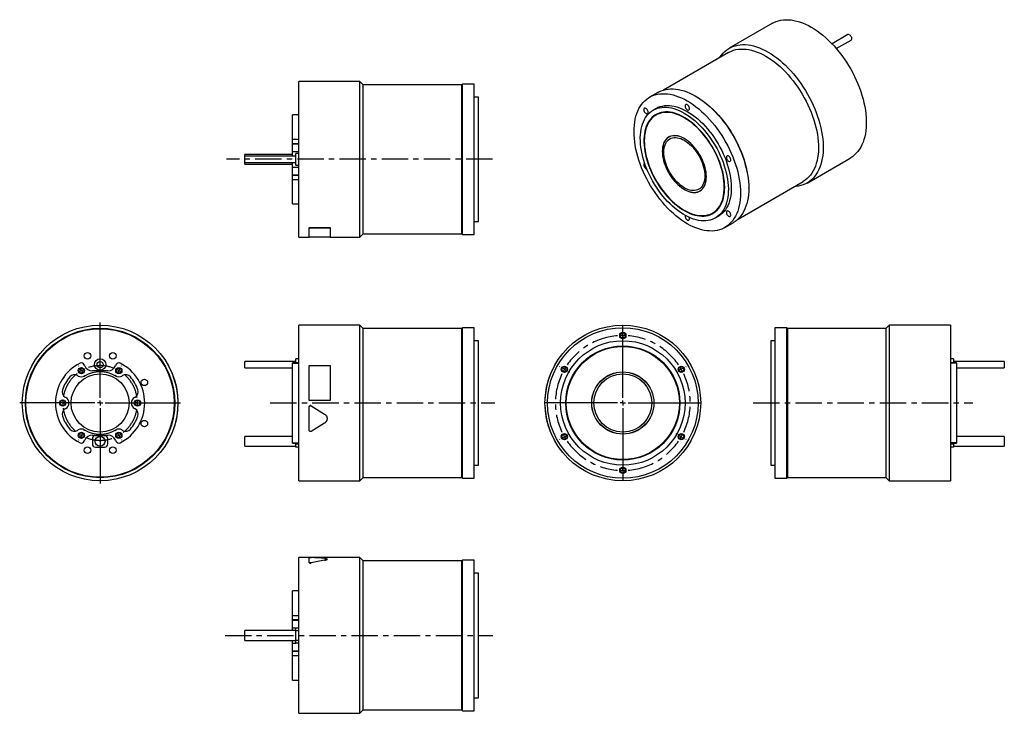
# Model space of a CAD drawing. Extents: x 95 to 1044, y 105 to 773.
import ezdxf

# ---------------------------------------------------------------- set-up
doc = ezdxf.new("R2010")
doc.units = 0
doc.header["$LTSCALE"] = 2
doc.header["$MEASUREMENT"] = 0
doc.linetypes.add('CENTERX2', pattern=[20.32, 12.7, -2.54, 2.54, -2.54])
doc.layers.get('0').update_dxf_attribs({"linetype": 'CONTINUOUS'})

# ---------------------------------------------------------------- blocks, each defined once
blk = doc.blocks.new('SW_CENTERMARKSYMBOL_0')
at = {"color": 6, "linetype": 'Continuous'}
for p, q in [((-2.5, 4.33), (-2.75, 4.76)), ((0, 0), (-1.25, 2.17)), ((0, 0), (1.25, -2.17)), ((36, 0), (34.75, -2.17)), ((36, 0), (37.25, 2.17)), ((38.5, 4.33), (38.75, 4.76)), ((2.5, -4.33), (2.75, -4.76)), ((33.5, -4.33), (33.25, -4.76)), ((-23, -31.18), (-23.5, -31.18)), ((-18, -31.18), (-20.5, -31.18)), ((-18, -31.18), (-15.5, -31.18)), ((-13, -31.18), (-12.5, -31.18)), ((49, -31.18), (48.5, -31.18)), ((54, -31.18), (51.5, -31.18)), ((54, -31.18), (56.5, -31.18)), ((59, -31.18), (59.5, -31.18)), ((0, -62.35), (-1.25, -64.52)), ((0, -62.35), (1.25, -60.19)), ((2.5, -58.02), (2.75, -57.59)), ((33.5, -58.02), (33.25, -57.59)), ((36, -62.35), (34.75, -60.19)), ((36, -62.35), (37.25, -64.52)), ((-2.5, -66.68), (-2.75, -67.12)), ((38.5, -66.68), (38.75, -67.12))]:
    blk.add_line(p, q, dxfattribs=at)
for start, end in [(120, 123.97887), (116.02113, 120), (60, 63.97887), (56.02113, 60), (176.02113, 180), (180, 183.97887), (0, 3.97887), (356.02113, 0), (236.02113, 240), (240, 243.97887), (296.02113, 300), (300, 303.97887)]:
    blk.add_arc((18, -31.18), 36, start, end, dxfattribs=at)
at = {"color": 6, "linetype": 'CENTERX2'}
for start, end in [(67.95775, 112.04225), (127.95775, 172.04225), (7.95775, 52.04225), (187.95775, 232.04225), (307.95775, 352.04225), (247.95775, 292.04225)]:
    blk.add_arc((18, -31.18), 36, start, end, dxfattribs=at)
blk = doc.blocks.new('SW_CENTERMARKSYMBOL_1')
at = {"color": 0, "linetype": 'Continuous'}
for p, q in [((0, 5), (0, 47.9)), ((-5, 0), (-47.9, 0)), ((0, 0), (-2.5, 0)), ((0, 0), (0, 2.5)), ((0, 0), (0, -2.5)), ((0, 0), (2.5, 0)), ((5, 0), (47.9, 0)), ((0, -5), (0, -47.9))]:
    blk.add_line(p, q, dxfattribs=at)
blk = doc.blocks.new('SW_CENTERMARKSYMBOL_2')
at = {"color": 0, "linetype": 'Continuous'}
for p, q in [((0, 5), (0, 77.5)), ((-5, 0), (-77.5, 0)), ((0, 0), (-2.5, 0)), ((0, 0), (0, 2.5)), ((0, 0), (0, -2.5)), ((0, 0), (2.5, 0)), ((5, 0), (77.5, 0)), ((0, -5), (0, -77.5))]:
    blk.add_line(p, q, dxfattribs=at)
blk = doc.blocks.new('SW_CENTERMARKSYMBOL_3')
at = {"color": 0, "linetype": 'Continuous'}
blk.add_line((0, 5), (0, 5.5), dxfattribs=at)
at = {"color": 6, "linetype": 'Continuous'}
for p, q in [((0, 0), (0, 2.5)), ((0, 0), (0, -2.5)), ((0, -5), (0, -5.5)), ((-60.62, -30), (-61.05, -29.75)), ((-56.29, -32.5), (-58.46, -31.25)), ((-56.29, -32.5), (-54.13, -33.75)), ((-51.96, -35), (-51.53, -35.25)), ((51.96, -35), (51.53, -35.25)), ((56.29, -32.5), (54.13, -33.75)), ((56.29, -32.5), (58.46, -31.25)), ((60.62, -30), (61.05, -29.75)), ((-51.96, -95), (-51.53, -94.75)), ((51.96, -95), (51.53, -94.75)), ((-60.62, -100), (-61.05, -100.25)), ((-56.29, -97.5), (-58.46, -98.75)), ((-56.29, -97.5), (-54.13, -96.25)), ((56.29, -97.5), (54.13, -96.25)), ((56.29, -97.5), (58.46, -98.75)), ((60.62, -100), (61.05, -100.25)), ((0, -125), (0, -124.5)), ((0, -130), (0, -127.5)), ((0, -130), (0, -132.5)), ((0, -135), (0, -135.5))]:
    blk.add_line(p, q, dxfattribs=at)
for start, end in [(90, 92.20368), (87.79632, 90), (150, 152.20368), (147.79632, 150), (30, 32.20368), (27.79632, 30), (207.79632, 210), (210, 212.20368), (327.79632, 330), (330, 332.20368), (267.79632, 270), (270, 272.20368)]:
    blk.add_arc((0, -65), 65, start, end, dxfattribs=at)
at = {"color": 6, "linetype": 'CENTERX2'}
for start, end in [(94.40737, 145.59263), (34.40737, 85.59263), (154.40737, 205.59263), (334.40737, 25.59263), (214.40737, 265.59263), (274.40737, 325.59263)]:
    blk.add_arc((0, -65), 65, start, end, dxfattribs=at)
blk = doc.blocks.new('SW_CENTERMARKSYMBOL_4')
at = {"color": 0, "linetype": 'Continuous'}
for p, q in [((0, 5), (0, 75)), ((-5, 0), (-75, 0)), ((0, 0), (-2.5, 0)), ((0, 0), (0, 2.5)), ((0, 0), (0, -2.5)), ((0, 0), (2.5, 0)), ((5, 0), (75, 0)), ((0, -5), (0, -75))]:
    blk.add_line(p, q, dxfattribs=at)

msp = doc.modelspace()

# ---------------------------------------------------------------- linework, layer by layer
at = {"color": 7, "linetype": 'Continuous'}
for p, q in [((820.49, 769.84), (778.92, 745.84)), ((893.26, 758.93), (877.96, 750.09)), ((882.08, 745.54), (896.26, 753.73)), ((778.25, 741.76), (715.61, 705.6)), ((423.07, 713.82), (364.27, 713.82)), ((364.27, 638.82), (364.27, 713.82)), ((426.27, 710.62), (423.07, 713.82)), ((423.07, 638.82), (423.07, 713.82)), ((521.27, 710.62), (426.27, 710.62)), ((426.27, 638.82), (426.27, 710.62)), ((521.97, 711.32), (521.27, 710.62)), ((521.27, 638.82), (521.27, 710.62)), ((533.27, 711.32), (521.97, 711.32)), ((521.97, 638.82), (521.97, 711.32)), ((533.27, 638.82), (533.27, 711.32)), ((710.23, 703.31), (702.24, 698.69)), ((537.27, 698.82), (533.27, 698.82)), ((537.27, 638.82), (537.27, 698.82)), ((746.98, 699.43), (746.49, 699.71)), ((708.49, 687.87), (705.66, 686.23)), ((364.27, 681.82), (358.27, 681.82)), ((358.27, 658.21), (358.27, 681.82)), ((709.12, 681.88), (708.41, 681.47)), ((358.27, 658.21), (364.27, 658.21)), ((358.27, 654.08), (358.27, 658.21)), ((721.02, 660.45), (720.02, 659.73)), ((721.42, 660.57), (720.71, 660.17)), ((722.14, 660.95), (721.42, 660.57)), ((358.27, 654.08), (364.27, 654.08)), ((358.27, 653.71), (358.27, 654.08)), ((358.27, 653.71), (364.27, 653.71)), ((358.27, 646.31), (358.27, 653.71)), ((358.27, 646.31), (364.27, 646.31)), ((358.27, 641.82), (358.27, 646.31)), ((358.27, 643.57), (312.27, 643.57)), ((312.27, 641.82), (312.27, 643.57)), ((361.27, 641.82), (312.27, 641.82)), ((312.27, 638.82), (312.27, 641.82)), ((312.27, 635.82), (312.27, 638.82)), ((312.27, 635.82), (361.27, 635.82)), ((312.27, 634.07), (312.27, 635.82)), ((358.27, 631.32), (358.27, 635.82)), ((364.27, 644.32), (361.27, 644.32)), ((361.27, 638.82), (361.27, 644.32)), ((361.27, 633.32), (361.27, 638.82)), ((364.27, 563.82), (364.27, 638.82)), ((423.07, 563.82), (423.07, 638.82)), ((426.27, 567.02), (426.27, 638.82)), ((521.27, 567.02), (521.27, 638.82)), ((521.97, 566.32), (521.97, 638.82)), ((533.27, 566.32), (533.27, 638.82)), ((537.27, 578.82), (537.27, 638.82)), ((853.91, 615.93), (895.49, 639.94)), ((312.27, 634.07), (358.27, 634.07)), ((358.27, 631.32), (364.27, 631.32)), ((358.27, 623.93), (358.27, 631.32)), ((361.27, 633.32), (364.27, 633.32)), ((358.27, 623.93), (364.27, 623.93)), ((358.27, 623.55), (358.27, 623.93)), ((358.27, 623.55), (364.27, 623.55)), ((358.27, 619.43), (358.27, 623.55)), ((358.27, 619.43), (364.27, 619.43)), ((358.27, 595.82), (358.27, 619.43)), ((787.4, 581.24), (850.05, 617.4)), ((750.61, 608.38), (751.32, 608.78)), ((797.74, 610.92), (797.74, 611.49)), ((358.27, 595.82), (364.27, 595.82)), ((533.27, 578.82), (537.27, 578.82)), ((762.91, 587.07), (763.62, 587.48)), ((765.66, 582.31), (768.49, 583.94)), ((374.27, 573.02), (394.27, 573.02)), ((374.27, 573.02), (374.27, 572.94)), ((374.27, 572.94), (394.27, 572.94)), ((374.27, 563.76), (374.27, 572.94)), ((394.27, 573.02), (394.27, 572.94)), ((394.27, 572.94), (394.27, 563.76)), ((774.74, 573.12), (782.73, 577.73)), ((364.27, 563.82), (374.27, 563.82)), ((394.27, 563.76), (374.27, 563.76)), ((394.27, 563.82), (423.07, 563.82)), ((423.07, 563.82), (426.27, 567.02)), ((426.27, 567.02), (521.27, 567.02)), ((521.27, 567.02), (521.97, 566.32)), ((521.97, 566.32), (533.27, 566.32)), ((423.07, 479.02), (364.27, 479.02)), ((364.27, 329.02), (364.27, 479.02)), ((426.27, 475.82), (423.07, 479.02)), ((423.07, 329.02), (423.07, 479.02)), ((521.27, 475.82), (426.27, 475.82)), ((426.27, 332.22), (426.27, 475.82)), ((521.97, 476.52), (521.27, 475.82)), ((521.27, 332.22), (521.27, 475.82)), ((533.27, 476.52), (521.97, 476.52)), ((521.97, 331.52), (521.97, 476.52)), ((533.27, 331.52), (533.27, 476.52)), ((834.27, 476.52), (822.97, 476.52)), ((822.97, 476.52), (822.97, 331.52)), ((834.97, 475.82), (834.27, 476.52)), ((834.27, 476.52), (834.27, 331.52)), ((929.97, 475.82), (834.97, 475.82)), ((834.97, 475.82), (834.97, 332.22)), ((933.17, 479.02), (929.97, 475.82)), ((929.97, 475.82), (929.97, 332.22)), ((991.97, 479.02), (933.17, 479.02)), ((933.17, 479.02), (933.17, 329.02)), ((991.97, 479.02), (991.97, 329.02)), ((537.27, 464.02), (533.27, 464.02)), ((537.27, 344.02), (537.27, 464.02)), ((822.97, 464.02), (818.97, 464.02)), ((818.97, 464.02), (818.97, 344.02)), ((364.27, 446.52), (361.27, 446.52)), ((361.27, 442.72), (361.27, 446.52)), ((994.97, 446.52), (991.97, 446.52)), ((994.97, 446.52), (994.97, 442.72)), ((157.9, 439.96), (157.52, 440.87)), ((188.05, 440.87), (187.67, 439.96)), ((238.58, 440.02), (238.67, 440.07)), ((361.27, 444.02), (312.27, 444.02)), ((312.27, 438.02), (312.27, 444.02)), ((312.27, 438.02), (358.27, 438.02)), ((364.27, 442.72), (358.27, 442.72)), ((358.27, 442.4), (358.27, 442.72)), ((358.27, 442.4), (364.27, 442.4)), ((358.27, 365.64), (358.27, 442.4)), ((374.27, 406.53), (374.27, 440.07)), ((374.27, 440.07), (394.27, 440.07)), ((394.27, 440.07), (394.27, 406.53)), ((610.62, 440.02), (610.53, 440.07)), ((997.97, 442.72), (991.97, 442.72)), ((997.97, 442.4), (991.97, 442.4)), ((1043.97, 444.02), (994.97, 444.02)), ((997.97, 442.72), (997.97, 442.4)), ((997.97, 442.4), (997.97, 365.64)), ((997.97, 438.02), (1043.97, 438.02)), ((1043.97, 444.02), (1043.97, 438.02)), ((151.78, 430), (151.12, 430.38)), ((180.28, 435.02), (165.29, 435.02)), ((194.45, 430.38), (193.78, 430)), ((139.12, 409.6), (139.78, 409.22)), ((205.78, 409.22), (206.45, 409.6)), ((139.78, 398.83), (139.12, 398.44)), ((206.45, 398.44), (205.78, 398.83)), ((247.69, 400.32), (247.79, 400.32)), ((247.74, 406.52), (247.84, 406.53)), ((394.27, 406.53), (374.27, 406.53)), ((374.27, 406.52), (374.27, 406.53)), ((394.27, 406.52), (374.27, 406.52)), ((374.27, 377.69), (374.27, 400.32)), ((374.27, 400.32), (374.27, 400.32)), ((376.09, 401.34), (389.04, 393.35)), ((376.09, 401.34), (376.09, 401.34)), ((376.09, 401.34), (389.04, 393.36)), ((394.27, 406.52), (394.27, 406.53)), ((601.45, 406.52), (601.35, 406.53)), ((601.46, 401.34), (601.36, 401.34)), ((389.04, 393.36), (389.04, 393.35)), ((389.04, 384.65), (376.09, 376.66)), ((603.95, 384.68), (603.85, 384.65)), ((151.12, 377.66), (151.78, 378.04)), ((165.29, 373.02), (180.28, 373.02)), ((177.28, 372.52), (168.28, 372.52)), ((193.78, 378.04), (194.45, 377.66)), ((243.02, 377.72), (243.12, 377.69)), ((358.27, 371.77), (312.27, 371.77)), ((312.27, 362.27), (312.27, 371.77)), ((606.56, 376.7), (606.47, 376.66)), ((1043.97, 371.77), (997.97, 371.77)), ((1043.97, 371.77), (1043.97, 362.27)), ((157.52, 367.17), (157.9, 368.08)), ((165.28, 369.52), (165.28, 364.52)), ((168.28, 361.52), (177.28, 361.52)), ((180.28, 364.52), (180.28, 369.52)), ((187.67, 368.08), (188.05, 367.17)), ((312.27, 362.27), (361.27, 362.27)), ((358.27, 365.64), (364.27, 365.64)), ((358.27, 365.32), (358.27, 365.64)), ((358.27, 365.32), (364.27, 365.32)), ((361.27, 364.52), (361.27, 365.32)), ((361.27, 364.52), (364.27, 364.52)), ((361.27, 361.52), (361.27, 364.52)), ((364.27, 361.52), (361.27, 361.52)), ((997.97, 365.64), (991.97, 365.64)), ((991.97, 365.32), (997.97, 365.32)), ((991.97, 364.52), (994.97, 364.52)), ((994.97, 361.52), (991.97, 361.52)), ((994.97, 365.32), (994.97, 364.52)), ((994.97, 364.52), (994.97, 361.52)), ((994.97, 362.27), (1043.97, 362.27)), ((997.97, 365.64), (997.97, 365.32)), ((533.27, 344.02), (537.27, 344.02)), ((818.97, 344.02), (822.97, 344.02)), ((423.07, 329.02), (426.27, 332.22)), ((426.27, 332.22), (521.27, 332.22)), ((521.27, 332.22), (521.97, 331.52)), ((834.27, 331.52), (834.97, 332.22)), ((834.97, 332.22), (929.97, 332.22)), ((929.97, 332.22), (933.17, 329.02)), ((364.27, 329.02), (423.07, 329.02)), ((521.97, 331.52), (533.27, 331.52)), ((822.97, 331.52), (834.27, 331.52)), ((933.17, 329.02), (991.97, 329.02)), ((374.27, 255.01), (364.27, 255.01)), ((364.27, 105.01), (364.27, 255.01)), ((394.27, 255.07), (374.27, 255.07)), ((374.27, 250.35), (374.27, 255.02)), ((374.27, 250.25), (374.27, 250.35)), ((376.09, 249.86), (376.09, 249.95)), ((423.07, 255.01), (378.03, 255.01)), ((389.04, 252.48), (389.04, 252.57)), ((394.27, 255.01), (394.27, 255.07)), ((426.27, 251.81), (423.07, 255.01)), ((423.07, 105.01), (423.07, 255.01)), ((521.27, 251.81), (426.27, 251.81)), ((426.27, 108.21), (426.27, 251.81)), ((521.97, 252.51), (521.27, 251.81)), ((521.27, 108.21), (521.27, 251.81)), ((533.27, 252.51), (521.97, 252.51)), ((521.97, 107.51), (521.97, 252.51)), ((533.27, 107.51), (533.27, 252.51)), ((537.27, 240.01), (533.27, 240.01)), ((537.27, 120.01), (537.27, 240.01)), ((364.27, 223.01), (358.27, 223.01)), ((358.27, 199.4), (358.27, 223.01)), ((358.27, 199.4), (364.27, 199.4)), ((358.27, 195.28), (358.27, 199.4)), ((358.27, 195.28), (364.27, 195.28)), ((358.27, 194.9), (358.27, 195.28)), ((358.27, 194.9), (364.27, 194.9)), ((358.27, 187.51), (358.27, 194.9)), ((361.27, 184.76), (312.27, 184.76)), ((312.27, 175.26), (312.27, 184.76)), ((358.27, 184.76), (358.27, 187.51)), ((361.27, 187.51), (364.27, 187.51)), ((361.27, 184.51), (361.27, 187.51)), ((364.27, 184.51), (361.27, 184.51)), ((361.27, 175.51), (361.27, 184.51)), ((312.27, 175.26), (361.27, 175.26)), ((358.27, 172.52), (358.27, 175.26)), ((358.27, 165.13), (358.27, 172.52)), ((361.27, 175.51), (364.27, 175.51)), ((361.27, 172.51), (361.27, 175.51)), ((364.27, 172.51), (361.27, 172.51)), ((358.27, 165.13), (364.27, 165.13)), ((358.27, 164.75), (358.27, 165.13)), ((358.27, 164.75), (364.27, 164.75)), ((358.27, 160.63), (358.27, 164.75)), ((358.27, 160.63), (364.27, 160.63)), ((358.27, 137.01), (358.27, 160.63)), ((358.27, 137.01), (364.27, 137.01)), ((533.27, 120.01), (537.27, 120.01)), ((364.27, 105.01), (423.07, 105.01)), ((423.07, 105.01), (426.27, 108.21)), ((426.27, 108.21), (521.27, 108.21)), ((521.27, 108.21), (521.97, 107.51)), ((521.97, 107.51), (533.27, 107.51))]:
    msp.add_line(p, q, dxfattribs=at)
at = {"color": 6, "linetype": 'CENTERX2'}
for p, q in [((550.76, 638.82), (294.48, 638.82)), ((336.6, 404.02), (553.1, 404.02)), ((802.09, 404.02), (1013.72, 404.02)), ((293.11, 180.01), (551.29, 180.01))]:
    msp.add_line(p, q, dxfattribs=at)
at = {"color": 8, "linetype": 'Continuous'}
for p, q in [((358.27, 187.51), (361.27, 187.51)), ((358.27, 172.52), (361.27, 172.52))]:
    msp.add_line(p, q, dxfattribs=at)
at = {"color": 7, "linetype": 'Continuous'}
for points in [[(820.49, 769.84), (822.02, 770.66), (824.14, 771.58), (826.36, 772.31), (828.67, 772.85), (831.07, 773.19), (833.54, 773.35), (836.08, 773.31), (838.68, 773.07), (841.33, 772.65), (844.04, 772.03), (846.78, 771.22), (849.55, 770.22), (852.35, 769.04), (855.17, 767.67), (857.99, 766.13)], [(857.99, 766.13), (860.81, 764.41), (863.63, 762.53), (866.43, 760.48), (869.2, 758.28), (871.94, 755.92), (874.65, 753.42), (877.3, 750.78), (879.9, 748.01), (882.44, 745.12), (884.91, 742.11), (887.31, 739), (889.62, 735.79), (891.84, 732.5), (893.96, 729.12), (895.99, 725.68), (897.9, 722.18), (899.7, 718.63), (901.39, 715.04), (902.95, 711.42), (904.38, 707.78), (905.68, 704.14), (906.85, 700.5), (907.88, 696.87), (908.77, 693.26), (909.51, 689.68), (910.1, 686.15), (910.55, 682.67), (910.85, 679.26), (911, 675.92), (911, 672.66), (910.85, 669.49), (910.55, 666.42), (910.1, 663.46), (909.51, 660.62), (908.77, 657.9), (907.88, 655.32), (906.85, 652.87), (905.68, 650.58), (904.38, 648.44), (902.95, 646.45), (901.39, 644.64), (899.7, 642.99), (897.9, 641.52), (895.99, 640.23), (895.49, 639.94)], [(894.76, 758.78), (895.33, 758.36), (895.86, 757.79), (896.31, 757.11), (896.64, 756.37), (896.84, 755.63), (896.88, 754.94), (896.76, 754.35), (896.49, 753.92), (896.26, 753.73)], [(769.68, 736.81), (770.02, 737.34), (771.45, 739.32), (773.02, 741.14), (774.7, 742.79), (776.5, 744.26), (778.42, 745.55), (780.44, 746.65), (782.56, 747.57), (784.79, 748.3), (787.1, 748.84), (789.49, 749.19), (791.96, 749.35), (794.5, 749.31), (797.1, 749.07), (799.76, 748.65), (802.46, 748.03), (805.2, 747.22), (807.98, 746.22), (810.78, 745.04), (813.59, 743.67), (816.41, 742.13)], [(778.25, 741.76), (778.99, 742.17), (781.05, 743.14), (783.2, 743.92), (785.44, 744.51), (787.77, 744.9), (790.18, 745.1), (792.66, 745.1), (795.2, 744.91), (797.8, 744.52), (800.45, 743.94), (803.14, 743.17), (805.86, 742.21), (808.61, 741.06), (811.38, 739.72), (814.15, 738.21)], [(816.41, 742.13), (819.23, 740.41), (822.05, 738.53), (824.85, 736.48), (827.62, 734.27), (830.37, 731.92), (833.07, 729.41), (835.72, 726.77), (838.33, 724.01), (840.87, 721.11), (843.34, 718.11), (845.73, 715), (848.04, 711.79), (850.26, 708.49), (852.39, 705.12), (854.41, 701.68), (856.32, 698.18), (858.13, 694.62), (859.81, 691.04), (861.37, 687.42), (862.8, 683.78), (864.11, 680.14), (865.27, 676.49), (866.3, 672.86), (867.19, 669.26), (867.93, 665.68), (868.53, 662.15), (868.98, 658.67), (869.28, 655.26), (869.43, 651.91), (869.43, 648.65), (869.28, 645.48), (868.98, 642.42), (868.53, 639.46), (867.93, 636.61), (867.19, 633.9), (866.3, 631.31), (865.27, 628.87), (864.11, 626.57), (862.8, 624.43), (861.37, 622.45), (859.81, 620.64), (858.13, 618.99), (856.32, 617.52), (854.41, 616.23), (852.39, 615.12), (850.26, 614.2), (848.04, 613.47), (845.73, 612.93), (843.34, 612.58), (841.47, 612.45)], [(814.15, 738.21), (816.92, 736.52), (819.69, 734.66), (822.43, 732.64), (825.16, 730.46), (827.85, 728.13), (830.5, 725.65), (833.1, 723.04), (835.64, 720.29), (838.12, 717.42), (840.53, 714.45), (842.86, 711.36), (845.1, 708.18), (847.25, 704.92), (849.31, 701.58), (851.25, 698.18), (853.09, 694.72), (854.81, 691.21), (856.41, 687.67), (857.88, 684.11), (859.23, 680.53), (860.44, 676.95), (861.51, 673.38), (862.43, 669.82), (863.22, 666.3), (863.86, 662.81), (864.35, 659.38), (864.69, 656), (864.88, 652.7), (864.92, 649.47), (864.8, 646.34), (864.54, 643.3), (864.12, 640.38), (863.56, 637.57), (862.85, 634.88), (861.99, 632.33), (860.99, 629.92), (859.85, 627.66), (858.57, 625.55), (857.16, 623.61), (855.63, 621.83), (853.97, 620.22), (852.19, 618.79), (850.29, 617.54), (850.05, 617.4)], [(738.49, 695.1), (741.26, 693.41), (744.03, 691.56), (746.78, 689.54), (749.51, 687.36), (752.2, 685.03), (754.86, 682.55), (757.46, 679.94), (760.01, 677.21), (762.5, 674.34), (764.92, 671.37), (767.26, 668.29), (769.51, 665.12), (771.68, 661.86), (773.74, 658.53), (775.71, 655.13), (777.56, 651.67), (779.3, 648.17), (780.92, 644.63), (782.42, 641.07), (783.78, 637.49), (785.02, 633.9), (786.11, 630.32), (787.07, 626.76), (787.89, 623.23), (788.56, 619.73), (789.08, 616.28), (789.45, 612.88), (789.68, 609.56), (789.75, 606.31), (789.68, 603.15), (789.45, 600.08), (789.08, 597.12), (788.56, 594.27), (787.89, 591.55), (787.07, 588.96), (786.11, 586.5), (785.02, 584.19), (783.78, 582.03), (782.42, 580.02), (780.92, 578.19), (779.3, 576.52), (777.56, 575.02), (775.71, 573.71), (773.74, 572.57), (771.68, 571.63), (769.51, 570.87), (767.26, 570.3), (764.92, 569.92), (762.5, 569.74), (760.01, 569.75), (757.46, 569.95), (754.86, 570.35), (752.2, 570.94), (749.51, 571.73), (746.78, 572.7), (744.03, 573.85), (741.26, 575.19), (738.49, 576.7), (735.71, 578.39), (732.95, 580.25), (730.2, 582.27), (727.47, 584.45), (724.77, 586.78), (722.12, 589.25), (719.51, 591.86), (716.96, 594.6), (714.48, 597.46), (712.06, 600.44), (709.72, 603.51), (707.46, 606.69), (705.3, 609.94), (703.23, 613.28), (701.27, 616.68), (699.42, 620.14), (697.68, 623.64), (696.06, 627.18), (694.56, 630.74), (693.2, 634.32), (691.96, 637.91), (690.86, 641.48), (689.91, 645.05), (689.09, 648.58), (688.42, 652.08), (687.9, 655.53), (687.52, 658.92), (687.3, 662.25), (687.22, 665.5), (687.3, 668.66), (687.52, 671.73), (687.9, 674.69), (688.42, 677.53), (689.09, 680.26), (689.91, 682.85), (690.86, 685.31), (691.96, 687.62), (693.2, 689.78), (694.56, 691.78), (696.06, 693.62), (697.68, 695.29), (699.42, 696.78), (701.27, 698.1), (703.23, 699.23), (705.3, 700.18), (707.46, 700.94), (709.72, 701.51), (712.06, 701.89), (714.48, 702.07), (716.96, 702.06), (719.51, 701.85), (722.12, 701.45), (724.77, 700.86), (727.47, 700.08), (730.2, 699.11), (732.95, 697.96), (735.71, 696.62), (738.49, 695.1)], [(710.23, 703.31), (711.22, 703.85), (713.29, 704.8), (715.45, 705.55), (717.71, 706.12), (720.05, 706.5), (722.47, 706.68), (724.95, 706.67), (727.5, 706.47), (730.11, 706.07), (732.76, 705.48), (735.46, 704.69), (738.19, 703.72), (740.94, 702.57), (743.7, 701.23), (746.48, 699.72)], [(746.48, 699.72), (749.25, 698.03), (752.02, 696.17), (754.77, 694.15), (757.5, 691.97), (760.19, 689.64), (762.85, 687.17), (765.45, 684.56), (768.01, 681.82), (770.49, 678.96), (772.91, 675.98), (775.25, 672.91), (777.5, 669.73), (779.67, 666.48), (781.73, 663.14), (783.7, 659.74), (785.55, 656.29), (787.29, 652.78), (788.91, 649.24), (790.41, 645.68), (791.77, 642.1), (793.01, 638.51), (794.1, 634.94), (795.06, 631.37), (795.88, 627.84), (796.55, 624.34), (797.07, 620.89), (797.44, 617.5), (797.67, 614.17), (797.74, 610.92), (797.67, 607.76), (797.44, 604.69), (797.07, 601.73), (796.55, 598.89), (795.88, 596.16), (795.06, 593.57), (794.1, 591.11), (793.01, 588.8), (791.77, 586.64), (790.41, 584.64), (788.91, 582.8), (787.29, 581.13), (785.55, 579.64), (783.7, 578.32), (782.73, 577.73)], [(746.97, 699.43), (749.75, 697.74), (752.51, 695.88), (755.26, 693.86), (757.98, 691.68), (760.67, 689.35), (763.32, 686.87), (765.92, 684.26), (768.47, 681.51), (770.95, 678.65), (773.35, 675.67), (775.68, 672.58), (777.93, 669.41), (780.08, 666.14), (782.13, 662.8), (784.08, 659.4), (785.92, 655.94), (787.64, 652.43), (789.24, 648.89), (790.71, 645.33), (792.05, 641.75), (793.26, 638.17), (794.33, 634.6), (795.26, 631.04), (796.04, 627.52), (796.68, 624.03), (797.17, 620.6), (797.51, 617.22), (797.7, 613.92), (797.74, 611.49)], [(735.66, 683.26), (738.2, 681.71), (740.73, 679.99), (743.24, 678.1), (745.72, 676.06), (748.17, 673.87), (750.57, 671.53), (752.92, 669.07), (755.2, 666.47), (757.42, 663.77), (759.56, 660.95), (761.61, 658.05), (763.57, 655.05), (765.44, 651.98), (767.19, 648.85), (768.83, 645.67), (770.35, 642.44), (771.75, 639.19), (773.02, 635.92), (774.16, 632.64), (775.15, 629.37), (776.01, 626.12), (776.72, 622.89), (777.29, 619.71), (777.7, 616.58), (777.97, 613.51), (778.08, 610.51), (778.04, 607.61), (777.85, 604.79), (777.51, 602.08), (777.02, 599.49), (776.38, 597.02), (775.6, 594.69), (774.67, 592.49), (773.61, 590.45), (772.4, 588.56), (771.07, 586.84), (769.61, 585.29), (768.02, 583.91), (766.33, 582.71), (764.52, 581.7), (762.61, 580.87), (760.6, 580.24), (758.5, 579.8), (756.32, 579.55), (754.07, 579.5), (751.75, 579.65), (749.37, 579.99), (746.95, 580.53), (744.48, 581.26), (741.98, 582.18), (739.46, 583.28), (736.93, 584.57), (734.39, 586.03), (731.86, 587.67), (729.34, 589.48), (726.84, 591.44), (724.37, 593.56), (721.95, 595.82), (719.57, 598.23), (717.25, 600.76), (715, 603.41), (712.82, 606.17), (710.72, 609.03), (708.71, 611.98), (706.8, 615.02), (705, 618.12), (703.3, 621.28), (701.71, 624.48), (700.25, 627.72), (698.92, 630.99), (697.72, 634.26), (696.65, 637.54), (695.72, 640.8), (694.94, 644.04), (694.3, 647.25), (693.81, 650.41), (693.47, 653.51), (693.28, 656.54), (693.24, 659.49), (693.35, 662.36), (693.62, 665.12), (694.03, 667.77), (694.6, 670.3), (695.31, 672.7), (696.17, 674.97), (697.16, 677.09), (698.3, 679.05), (699.57, 680.86), (700.97, 682.5), (702.49, 683.97), (704.13, 685.25), (705.89, 686.36), (707.75, 687.28), (709.71, 688.01), (711.76, 688.55), (713.9, 688.89), (716.12, 689.04), (718.4, 688.99), (720.75, 688.75), (723.16, 688.31), (725.6, 687.67), (728.09, 686.85), (730.6, 685.84), (733.12, 684.64), (735.66, 683.26)], [(699.75, 686.93), (699.21, 687.49), (698.64, 687.9), (698.07, 688.12), (697.54, 688.14), (697.1, 687.96), (696.78, 687.6), (696.6, 687.07), (696.57, 686.42), (696.7, 685.69), (696.98, 684.95), (697.38, 684.24), (697.88, 683.61), (698.44, 683.13), (699.02, 682.81), (699.57, 682.68), (700.06, 682.76), (700.45, 683.04), (700.7, 683.49), (700.8, 684.09), (700.75, 684.78), (700.55, 685.52), (700.2, 686.26), (699.75, 686.93)], [(774.55, 611.82), (774.48, 614.66), (774.25, 617.57), (773.88, 620.54), (773.35, 623.57), (772.69, 626.64), (771.87, 629.74), (770.92, 632.86), (769.83, 635.98), (768.61, 639.1), (767.27, 642.2), (765.8, 645.26), (764.21, 648.29), (762.51, 651.26), (760.71, 654.16), (758.81, 656.99), (756.83, 659.73), (754.76, 662.37), (752.61, 664.9), (750.4, 667.32), (748.14, 669.6), (745.82, 671.75), (743.47, 673.76), (741.09, 675.61), (738.68, 677.3), (736.27, 678.83), (733.85, 680.18), (731.44, 681.35), (729.04, 682.35), (726.67, 683.15), (724.34, 683.77), (722.04, 684.2), (719.81, 684.43), (717.63, 684.47), (715.52, 684.32), (713.49, 683.97), (711.55, 683.43), (709.7, 682.7), (707.95, 681.78), (706.3, 680.68), (704.78, 679.39), (703.37, 677.94), (702.08, 676.31), (700.93, 674.52), (699.91, 672.58), (699.02, 670.49), (698.28, 668.26), (697.69, 665.89), (697.24, 663.41), (696.94, 660.81), (696.79, 658.11), (696.79, 655.31), (696.94, 652.44), (697.24, 649.49), (697.69, 646.49), (698.28, 643.44), (699.02, 640.35), (699.91, 637.24), (700.93, 634.12), (702.08, 631), (703.37, 627.89), (704.78, 624.81), (706.3, 621.76), (707.95, 618.76), (709.7, 615.82), (711.55, 612.96), (713.49, 610.17), (715.52, 607.48), (717.63, 604.89), (719.81, 602.42), (722.04, 600.06), (724.34, 597.85), (726.67, 595.77), (729.04, 593.84), (731.44, 592.07), (733.85, 590.46), (736.27, 589.02), (738.68, 587.75), (741.09, 586.67), (743.47, 585.77), (745.82, 585.05), (748.14, 584.53), (750.4, 584.2), (752.61, 584.07), (754.76, 584.12), (756.83, 584.38), (758.81, 584.82), (760.71, 585.46), (762.51, 586.28), (764.21, 587.29), (765.8, 588.49), (767.27, 589.86), (768.61, 591.4), (769.83, 593.1), (770.92, 594.97), (771.87, 596.99), (772.69, 599.15), (773.35, 601.45), (773.88, 603.88), (774.25, 606.42), (774.48, 609.07), (774.55, 611.82)], [(774.2, 612.02), (774.12, 614.86), (773.89, 617.78), (773.52, 620.76), (772.99, 623.79), (772.31, 626.86), (771.49, 629.97), (770.53, 633.09), (769.43, 636.21), (768.2, 639.33), (766.84, 642.43), (765.35, 645.5), (763.75, 648.52), (762.04, 651.48), (760.23, 654.38), (758.31, 657.2), (756.31, 659.92), (754.23, 662.55), (752.07, 665.06), (749.85, 667.46), (747.57, 669.72), (745.24, 671.84), (742.88, 673.82), (740.49, 675.63), (738.08, 677.29), (735.66, 678.77), (733.24, 680.08), (730.83, 681.21), (728.44, 682.15), (726.08, 682.91), (723.75, 683.47), (721.47, 683.84), (719.25, 684.01), (717.1, 683.99), (715.01, 683.77), (713.01, 683.35), (711.1, 682.74), (709.28, 681.94), (707.57, 680.95), (705.97, 679.78), (704.48, 678.43), (703.12, 676.9), (701.89, 675.21), (700.79, 673.35), (699.83, 671.34), (699.01, 669.18), (698.33, 666.89), (697.81, 664.46), (697.43, 661.92), (697.2, 659.27), (697.12, 656.52), (697.2, 653.68), (697.43, 650.77), (697.81, 647.79), (698.33, 644.75), (699.01, 641.68), (699.83, 638.57), (700.79, 635.45), (701.89, 632.33), (703.12, 629.21), (704.48, 626.11), (705.97, 623.05), (707.57, 620.03), (709.28, 617.06), (711.1, 614.16), (713.01, 611.35), (715.01, 608.62), (717.1, 605.99), (719.25, 603.48), (721.47, 601.08), (723.75, 598.82), (726.08, 596.7), (728.44, 594.73), (730.83, 592.91), (733.24, 591.25), (735.66, 589.77), (738.08, 588.46), (740.49, 587.33), (742.88, 586.39), (745.24, 585.64), (747.57, 585.07), (749.85, 584.7), (752.07, 584.53), (754.23, 584.56), (756.31, 584.78), (758.31, 585.19), (760.23, 585.8), (762.04, 586.6), (763.75, 587.59), (765.35, 588.76), (766.84, 590.12), (768.2, 591.64), (769.43, 593.34), (770.53, 595.19), (771.49, 597.2), (772.31, 599.36), (772.99, 601.66), (773.52, 604.08), (773.89, 606.62), (774.12, 609.27), (774.2, 612.02)], [(708.49, 687.87), (708.71, 687.99), (710.58, 688.91), (712.54, 689.64), (714.59, 690.18), (716.73, 690.52), (718.95, 690.67), (721.23, 690.62), (723.58, 690.38), (725.98, 689.94), (728.43, 689.31), (730.91, 688.48), (733.42, 687.47), (735.95, 686.27), (738.49, 684.9)], [(740.61, 687.75), (740.53, 688.46), (740.3, 689.21), (739.94, 689.93), (739.46, 690.59), (738.92, 691.13), (738.34, 691.51), (737.78, 691.7), (737.27, 691.69), (736.84, 691.47), (736.54, 691.08), (736.39, 690.53), (736.39, 689.86), (736.54, 689.13), (736.84, 688.38), (737.27, 687.68), (737.78, 687.08), (738.34, 686.62), (738.92, 686.33), (739.46, 686.24), (739.94, 686.35), (740.3, 686.66), (740.53, 687.14), (740.61, 687.75)], [(738.49, 684.9), (741.03, 683.34), (743.55, 681.62), (746.06, 679.74), (748.55, 677.69), (750.99, 675.5), (753.4, 673.17), (755.75, 670.7), (758.03, 668.11), (760.25, 665.4), (762.39, 662.59), (764.44, 659.68), (766.4, 656.68), (768.26, 653.62), (770.02, 650.48), (771.66, 647.3), (773.18, 644.08), (774.58, 640.82), (775.85, 637.55), (776.99, 634.27), (777.98, 631), (778.84, 627.75), (779.55, 624.53), (780.12, 621.34), (780.53, 618.21), (780.8, 615.14), (780.91, 612.15), (780.87, 609.24), (780.68, 606.42), (780.34, 603.72), (779.85, 601.12), (779.21, 598.66), (778.43, 596.32), (777.5, 594.13), (776.43, 592.08), (775.23, 590.2), (773.9, 588.47), (772.44, 586.92), (770.85, 585.54), (769.15, 584.34), (768.49, 583.94)], [(756.87, 622.02), (756.8, 624.15), (756.57, 626.34), (756.19, 628.59), (755.66, 630.89), (754.99, 633.2), (754.18, 635.53), (753.24, 637.84), (752.17, 640.13), (750.98, 642.38), (749.68, 644.57), (748.27, 646.68), (746.78, 648.71), (745.21, 650.63), (743.57, 652.43), (741.87, 654.11), (740.13, 655.64), (738.36, 657.01), (736.56, 658.23), (734.76, 659.26), (732.97, 660.12), (731.19, 660.8), (729.45, 661.28), (727.75, 661.57), (726.11, 661.66), (724.54, 661.55), (723.05, 661.25), (721.65, 660.75), (720.35, 660.06), (719.16, 659.19), (718.09, 658.13), (717.14, 656.91), (716.33, 655.52), (715.66, 653.98), (715.13, 652.29), (714.75, 650.48), (714.52, 648.55), (714.45, 646.52), (714.52, 644.4), (714.75, 642.2), (715.13, 639.95), (715.66, 637.66), (716.33, 635.34), (717.14, 633.02), (718.09, 630.7), (719.16, 628.41), (720.35, 626.16), (721.65, 623.97), (723.05, 621.86), (724.54, 619.83), (726.11, 617.91), (727.75, 616.11), (729.45, 614.43), (731.19, 612.9), (732.97, 611.53), (734.76, 610.32), (736.56, 609.28), (738.36, 608.42), (740.13, 607.74), (741.87, 607.26), (743.57, 606.98), (745.21, 606.88), (746.78, 606.99), (748.27, 607.29), (749.68, 607.79), (750.98, 608.48), (752.17, 609.35), (753.24, 610.41), (754.18, 611.63), (754.99, 613.02), (755.66, 614.56), (756.19, 616.25), (756.57, 618.06), (756.8, 619.99), (756.87, 622.02)], [(756.8, 622.07), (756.73, 624.18), (756.5, 626.37), (756.12, 628.61), (755.6, 630.9), (754.93, 633.21), (754.12, 635.52), (753.18, 637.83), (752.11, 640.11), (750.92, 642.35), (749.63, 644.53), (748.23, 646.64), (746.75, 648.66), (745.18, 650.58), (743.54, 652.37), (741.85, 654.04), (740.11, 655.57), (738.35, 656.94), (736.56, 658.15), (734.76, 659.18), (732.98, 660.04), (731.21, 660.71), (729.47, 661.19), (727.78, 661.48), (726.14, 661.57), (724.58, 661.46), (723.09, 661.16), (721.69, 660.66), (720.4, 659.98), (719.21, 659.1), (718.14, 658.05), (717.2, 656.83), (716.39, 655.45), (715.73, 653.91), (715.2, 652.23), (714.82, 650.43), (714.59, 648.5), (714.52, 646.48), (714.59, 644.36), (714.82, 642.17), (715.2, 639.93), (715.73, 637.65), (716.39, 635.34), (717.2, 633.02), (718.14, 630.71), (719.21, 628.43), (720.4, 626.19), (721.69, 624.01), (723.09, 621.9), (724.58, 619.88), (726.14, 617.97), (727.78, 616.17), (729.47, 614.5), (731.21, 612.98), (732.98, 611.6), (734.76, 610.4), (736.56, 609.36), (738.35, 608.5), (740.11, 607.83), (741.85, 607.35), (743.54, 607.07), (745.18, 606.98), (746.75, 607.08), (748.23, 607.38), (749.63, 607.88), (750.92, 608.57), (752.11, 609.44), (753.18, 610.49), (754.12, 611.71), (754.93, 613.09), (755.6, 614.63), (756.12, 616.31), (756.5, 618.12), (756.73, 620.04), (756.8, 622.07)], [(735.66, 657.13), (737.39, 656.05), (739.1, 654.8), (740.78, 653.4), (742.43, 651.85), (744.03, 650.16), (745.56, 648.36), (747.02, 646.44), (748.39, 644.44), (749.66, 642.36), (750.83, 640.21), (751.88, 638.02), (752.81, 635.8), (753.6, 633.57), (754.27, 631.35), (754.78, 629.15), (755.16, 626.99), (755.38, 624.88), (755.46, 622.84), (755.38, 620.89), (755.16, 619.04), (754.78, 617.31), (754.27, 615.71), (753.6, 614.25), (752.81, 612.94), (751.88, 611.79), (750.83, 610.82), (749.66, 610.02), (748.39, 609.41), (747.02, 608.99), (745.56, 608.76), (744.03, 608.72), (742.43, 608.88), (740.78, 609.23), (739.1, 609.77), (737.39, 610.5), (735.66, 611.41), (733.94, 612.49), (732.22, 613.74), (730.54, 615.15), (728.89, 616.7), (727.29, 618.38), (725.76, 620.19), (724.3, 622.1), (722.93, 624.1), (721.66, 626.19), (720.49, 628.33), (719.44, 630.52), (718.51, 632.74), (717.72, 634.97), (717.06, 637.19), (716.54, 639.39), (716.16, 641.56), (715.94, 643.66), (715.86, 645.7), (715.94, 647.65), (716.16, 649.5), (716.54, 651.23), (717.06, 652.83), (717.72, 654.29), (718.51, 655.6), (719.44, 656.75), (720.49, 657.72), (721.66, 658.52), (722.93, 659.13), (724.3, 659.56), (725.76, 659.79), (727.29, 659.82), (728.89, 659.66), (730.54, 659.31), (732.22, 658.77), (733.94, 658.04), (735.66, 657.13)], [(779.35, 636.73), (779.81, 636.87), (780.15, 637.21), (780.36, 637.72), (780.41, 638.35), (780.31, 639.07), (780.05, 639.81), (779.67, 640.53), (779.18, 641.17), (778.63, 641.69), (778.05, 642.04), (777.49, 642.19), (776.99, 642.15), (776.59, 641.9), (776.31, 641.48), (776.18, 640.91), (776.21, 640.22), (776.39, 639.49), (776.71, 638.75), (777.15, 638.06), (777.67, 637.48), (778.24, 637.04), (778.82, 636.79), (779.35, 636.73)], [(697.45, 635.05), (697.17, 634.93), (696.82, 634.6), (696.62, 634.09), (696.57, 633.46), (696.67, 632.74), (696.92, 631.99), (697.31, 631.27), (697.8, 630.63), (698.35, 630.12), (698.93, 629.77), (699.46, 629.62)], [(749.89, 608), (750.38, 608.2), (751.01, 608.5)], [(751.32, 608.78), (751.63, 608.97), (752.01, 609.22)], [(777.23, 584.88), (777.77, 584.32), (778.34, 583.91), (778.91, 583.69), (779.44, 583.66), (779.88, 583.84), (780.2, 584.21), (780.38, 584.74), (780.41, 585.39), (780.28, 586.12), (780, 586.86), (779.59, 587.57), (779.09, 588.19), (778.53, 588.68), (777.96, 589), (777.4, 589.13), (776.92, 589.05), (776.53, 588.77), (776.28, 588.32), (776.17, 587.72), (776.23, 587.03), (776.43, 586.29), (776.78, 585.55), (777.23, 584.88)], [(736.49, 584.81), (736.45, 584.67), (736.37, 584.05)], [(736.37, 584.05), (736.45, 583.35), (736.68, 582.6), (737.04, 581.87), (737.51, 581.22), (738.06, 580.68), (738.63, 580.3), (739.2, 580.11), (739.71, 580.12), (740.13, 580.33), (740.43, 580.73), (740.59, 581.28), (740.59, 581.95), (740.43, 582.68), (740.38, 582.86)], [(602.17, 393.36), (602.12, 393.36), (602.07, 393.35)]]:
    msp.add_lwpolyline(points, dxfattribs=at)
for centre, radius in [((172.78, 404.02), 75), ((172.78, 404.02), 72), ((172.78, 404.02), 71.5), ((676.41, 404.02), 75), ((676.41, 404.02), 72.5), ((676.41, 404.02), 60), ((676.41, 404.02), 55), ((676.41, 404.02), 54.5), ((160.62, 449.42), 3.15), ((172.78, 441.02), 5.5), ((184.95, 449.42), 3.15), ((172.78, 441.02), 3), ((172.78, 404.02), 28), ((215.38, 423.88), 3.15), ((676.41, 404.02), 30), ((676.41, 404.02), 29.9), ((676.41, 404.02), 28), ((215.38, 384.16), 3.15), ((172.78, 367.02), 4.75), ((160.62, 358.62), 3.15), ((184.95, 358.62), 3.15)]:
    msp.add_circle(centre, radius, dxfattribs=at)
at = {"color": 6, "linetype": 'Continuous'}
for centre in [(676.41, 469.02), (154.78, 435.2), (190.78, 435.2), (620.12, 436.52), (732.7, 436.52), (136.78, 404.02), (208.78, 404.02), (154.78, 372.84), (190.78, 372.84), (620.12, 371.52), (732.7, 371.52), (676.41, 339.02)]:
    msp.add_circle(centre, 3, dxfattribs=at)
for centre in [(676.41, 469.02), (154.78, 435.2), (190.78, 435.2), (620.12, 436.52), (732.7, 436.52), (136.78, 404.02), (208.78, 404.02), (154.78, 372.84), (190.78, 372.84), (620.12, 371.52), (732.7, 371.52), (676.41, 339.02)]:
    msp.add_circle(centre, 2.46)
at = {"color": 7, "linetype": 'Continuous'}
for centre, radius, start, end in [((893.88, 757.57), 1.49, 54.07067, 114.61876), ((718.94, 664.39), 20.06, 86.70295, 119.30631), ((719.57, 664.55), 20.74, 122.18229, 155.24059), ((753.07, 605.01), 20.46, 301.01542, 332.96454), ((753.89, 604.88), 20.44, 264.50262, 298.06372), ((172.78, 404.02), 43, 116.80122, 243.19878), ((154.75, 439.72), 3, 22.5, 116.80122), ((165.29, 443.02), 8, 202.5, 270), ((180.28, 443.02), 8, 270, 337.5), ((190.82, 439.72), 3, 63.19878, 157.5), ((172.78, 404.02), 43, 296.80122, 63.19878), ((172.78, 404.02), 75.1, 1.91021, 28.6854), ((676.41, 404.02), 75.1, 151.3146, 178.08979), ((172.78, 404.02), 38.5, 139.36129, 160.63871), ((148.12, 425.19), 6, 60, 139.36129), ((154.78, 435.2), 6, 240, 300), ((172.78, 404.02), 30, 60, 120), ((190.78, 435.2), 6, 240, 300), ((197.45, 425.19), 6, 40.63871, 120), ((172.78, 404.02), 38.5, 19.36129, 40.63871), ((142.12, 414.8), 6, 160.63871, 240), ((136.78, 404.02), 6, 300, 60), ((208.78, 404.02), 6, 120, 240), ((203.45, 414.8), 6, 300, 19.36129), ((172.78, 404.02), 75.1, 339.4719, 357.17226), ((676.41, 404.02), 75.1, 182.04663, 188.17015), ((142.12, 393.25), 6, 120, 199.36129), ((172.78, 404.02), 38.5, 199.36129, 220.63871), ((172.78, 404.02), 38.5, 319.36129, 340.63871), ((203.45, 393.25), 6, 340.63871, 60), ((676.41, 404.02), 75.1, 194.94471, 201.36372), ((148.12, 382.85), 6, 220.63871, 300), ((154.78, 372.84), 6, 60, 120), ((172.78, 404.02), 30, 240, 300), ((165.29, 365.02), 8, 90, 157.5), ((168.28, 369.52), 3, 90, 180), ((177.28, 369.52), 3, 0, 90), ((180.28, 365.02), 8, 22.5, 90), ((190.78, 372.84), 6, 60, 120), ((197.45, 382.85), 6, 240, 319.36129), ((154.75, 368.32), 3, 243.19878, 337.5), ((168.28, 364.52), 3, 180, 270), ((177.28, 364.52), 3, 270, 0), ((190.82, 368.32), 3, 202.5, 296.80122)]:
    msp.add_arc(centre, radius, start, end, dxfattribs=at)
for centre, ratio, start_param, end_param in [((371.75, 180.01), 0.617211, 1.4282, 1.535076), ((420.42, 180.01), 0.617211, 1.831631, 1.943664), ((420.42, 180.01), 0.616389, 1.831631, 1.943664)]:
    msp.add_ellipse(centre, major_axis=(121.68, 0), ratio=ratio, start_param=start_param, end_param=end_param, dxfattribs=at)
for points, knots in [([(247.79, 400.32), (247.8, 400.42), (247.81, 400.64), (247.82, 400.93), (247.83, 401.19), (247.84, 401.38), (247.84, 401.49), (247.84, 401.5), (247.84, 401.5)], [0, 0, 0, 0, 0.178827, 0.357961, 0.537123, 0.716052, 0.894574, 1, 1, 1, 1]), ([(374.27, 400.32), (374.27, 400.53), (374.32, 400.74), (374.54, 401.11), (374.69, 401.26), (375.07, 401.47), (375.28, 401.52), (375.6, 401.52), (375.7, 401.5), (375.91, 401.44), (376, 401.4), (376.09, 401.34)], [0, 0, 0, 0, 0.25, 0.25, 0.5, 0.5, 0.75, 0.75, 0.875, 0.875, 1, 1, 1, 1]), ([(376.09, 401.34), (376.06, 401.36), (376, 401.4), (375.9, 401.44), (375.79, 401.48), (375.65, 401.51), (375.44, 401.53), (375.17, 401.5), (374.87, 401.38), (374.62, 401.19), (374.45, 400.98), (374.36, 400.79), (374.3, 400.64), (374.27, 400.48), (374.27, 400.37), (374.27, 400.32)], [0, 0, 0, 0, 0.041966, 0.083765, 0.12573, 0.188201, 0.250671, 0.375189, 0.499951, 0.624839, 0.749676, 0.81209, 0.874549, 0.93729, 1, 1, 1, 1]), ([(601.35, 401.5), (601.35, 401.51), (601.35, 401.53), (601.35, 401.48), (601.36, 401.39), (601.36, 401.34)], [0, 0, 0, 0, 0.16981, 0.58441, 1, 1, 1, 1]), ([(389.04, 393.36), (389.4, 393.11), (390.11, 392.59), (390.87, 391.51), (391.37, 390.3), (391.43, 389.45), (391.46, 389.02)], [0, 0, 0, 0, 0.250727, 0.50204, 0.753427, 1, 1, 1, 1]), ([(389.04, 393.35), (389.42, 393.12), (389.75, 392.84), (390.21, 392.37), (390.35, 392.2), (390.61, 391.85), (390.72, 391.66), (390.93, 391.28), (391.03, 391.08), (391.15, 390.78), (391.18, 390.68), (391.25, 390.47), (391.28, 390.37), (391.36, 390.05), (391.4, 389.84), (391.45, 389.41), (391.47, 389.2), (391.46, 388.55), (391.41, 388.12), (391.24, 387.49), (391.18, 387.29), (391.01, 386.89), (390.92, 386.7), (390.71, 386.32), (390.59, 386.14), (390.34, 385.79), (390.2, 385.63), (389.75, 385.15), (389.41, 384.88), (389.04, 384.65)], [0, 0, 0, 0, 0.125, 0.125, 0.1875, 0.1875, 0.25, 0.25, 0.3125, 0.3125, 0.34375, 0.34375, 0.375, 0.375, 0.4375, 0.4375, 0.5, 0.5, 0.625, 0.625, 0.6875, 0.6875, 0.75, 0.75, 0.8125, 0.8125, 0.875, 0.875, 1, 1, 1, 1]), ([(602.07, 393.35), (602.11, 393.12), (602.15, 392.84), (602.22, 392.37), (602.25, 392.2), (602.3, 391.85), (602.34, 391.66), (602.4, 391.28), (602.43, 391.08), (602.49, 390.78), (602.51, 390.68), (602.54, 390.47), (602.56, 390.37), (602.62, 390.05), (602.66, 389.84), (602.75, 389.41), (602.79, 389.2), (602.92, 388.55), (603.01, 388.12), (603.15, 387.49), (603.2, 387.29), (603.29, 386.89), (603.34, 386.7), (603.43, 386.32), (603.47, 386.14), (603.56, 385.79), (603.6, 385.63), (603.72, 385.15), (603.79, 384.88), (603.85, 384.65)], [0, 0, 0, 0, 0.125, 0.125, 0.1875, 0.1875, 0.25, 0.25, 0.3125, 0.3125, 0.34375, 0.34375, 0.375, 0.375, 0.4375, 0.4375, 0.5, 0.5, 0.625, 0.625, 0.6875, 0.6875, 0.75, 0.75, 0.8125, 0.8125, 0.875, 0.875, 1, 1, 1, 1]), ([(242.66, 376.5), (242.66, 376.51), (242.67, 376.52), (242.72, 376.64), (242.79, 376.84), (242.89, 377.09), (243, 377.38), (243.08, 377.58), (243.12, 377.69)], [0, 0, 0, 0, 0.112539, 0.28985, 0.467258, 0.644587, 0.821661, 1, 1, 1, 1]), ([(376.09, 376.66), (375.91, 376.55), (375.7, 376.49), (375.37, 376.48), (375.26, 376.5), (375.1, 376.54), (375.05, 376.56), (374.95, 376.6), (374.9, 376.62), (374.81, 376.68), (374.77, 376.71), (374.68, 376.77), (374.64, 376.81), (374.57, 376.88), (374.54, 376.92), (374.47, 377.01), (374.45, 377.05), (374.32, 377.28), (374.27, 377.48), (374.27, 377.69)], [0, 0, 0, 0, 0.25, 0.25, 0.375, 0.375, 0.4375, 0.4375, 0.5, 0.5, 0.5625, 0.5625, 0.625, 0.625, 0.6875, 0.6875, 0.75, 0.75, 1, 1, 1, 1]), ([(606.47, 376.66), (606.49, 376.62), (606.53, 376.52), (606.55, 376.47), (606.54, 376.49), (606.54, 376.5)], [0, 0, 0, 0, 0.422732, 0.845587, 1, 1, 1, 1]), ([(374.27, 255.02), (374.27, 255.03), (374.32, 255.04), (374.54, 255.06), (374.69, 255.06), (375.07, 255.07), (375.28, 255.07), (375.6, 255.07), (375.7, 255.07), (375.91, 255.07), (376, 255.07), (376.09, 255.07)], [0, 0, 0, 0, 0.25, 0.25, 0.5, 0.5, 0.75, 0.75, 0.875, 0.875, 1, 1, 1, 1]), ([(376.09, 249.95), (375.91, 249.91), (375.7, 249.89), (375.37, 249.88), (375.26, 249.89), (375.1, 249.91), (375.05, 249.91), (374.95, 249.93), (374.9, 249.94), (374.81, 249.96), (374.77, 249.97), (374.68, 250), (374.64, 250.01), (374.57, 250.04), (374.54, 250.06), (374.47, 250.09), (374.45, 250.1), (374.32, 250.19), (374.27, 250.27), (374.27, 250.35)], [0, 0, 0, 0, 0.25, 0.25, 0.375, 0.375, 0.4375, 0.4375, 0.5, 0.5, 0.5625, 0.5625, 0.625, 0.625, 0.6875, 0.6875, 0.75, 0.75, 1, 1, 1, 1]), ([(374.27, 250.25), (374.27, 250.24), (374.27, 250.21), (374.28, 250.18), (374.31, 250.13), (374.35, 250.08), (374.44, 250.01), (374.6, 249.93), (374.85, 249.85), (375.15, 249.8), (375.42, 249.79), (375.64, 249.79), (375.8, 249.81), (375.95, 249.83), (376.05, 249.85), (376.09, 249.86)], [0, 0, 0, 0, 0.041992, 0.083829, 0.125782, 0.188567, 0.250989, 0.375309, 0.500025, 0.624824, 0.749551, 0.811901, 0.874587, 0.937129, 1, 1, 1, 1]), ([(389.04, 254.35), (389.42, 254.32), (389.75, 254.28), (390.21, 254.21), (390.35, 254.18), (390.61, 254.12), (390.72, 254.09), (390.93, 254.03), (391.03, 253.99), (391.15, 253.94), (391.18, 253.92), (391.25, 253.88), (391.28, 253.86), (391.36, 253.8), (391.4, 253.76), (391.45, 253.68), (391.47, 253.64), (391.46, 253.5), (391.41, 253.41), (391.24, 253.27), (391.18, 253.23), (391.01, 253.14), (390.92, 253.09), (390.71, 253), (390.59, 252.95), (390.34, 252.87), (390.2, 252.83), (389.75, 252.71), (389.41, 252.64), (389.04, 252.57)], [0, 0, 0, 0, 0.125, 0.125, 0.1875, 0.1875, 0.25, 0.25, 0.3125, 0.3125, 0.34375, 0.34375, 0.375, 0.375, 0.4375, 0.4375, 0.5, 0.5, 0.625, 0.625, 0.6875, 0.6875, 0.75, 0.75, 0.8125, 0.8125, 0.875, 0.875, 1, 1, 1, 1]), ([(389.04, 252.48), (389.1, 252.49), (389.22, 252.51), (389.4, 252.54), (389.57, 252.58), (389.74, 252.61), (389.9, 252.65), (390.15, 252.72), (390.48, 252.81), (390.83, 252.95), (391.11, 253.08), (391.29, 253.21), (391.39, 253.32), (391.45, 253.41), (391.46, 253.47), (391.47, 253.49)], [0, 0, 0, 0, 0.041605, 0.083118, 0.124615, 0.166171, 0.207863, 0.249765, 0.374721, 0.500063, 0.625126, 0.750299, 0.833684, 0.916729, 1, 1, 1, 1])]:
    msp.add_open_spline(points, degree=3, knots=knots, dxfattribs=at)

# ---------------------------------------------------------------- block references
at = {"color": 6, "linetype": 'Continuous'}
for name, p in [('SW_CENTERMARKSYMBOL_2', (172.78, 404.02)), ('SW_CENTERMARKSYMBOL_4', (676.41, 404.02)), ('SW_CENTERMARKSYMBOL_1', (172.78, 404.02))]:
    msp.add_blockref(name, p, dxfattribs=at)
at = {"color": 7, "linetype": 'Continuous'}
for name, p in [('SW_CENTERMARKSYMBOL_3', (676.41, 469.02)), ('SW_CENTERMARKSYMBOL_0', (154.78, 435.2))]:
    msp.add_blockref(name, p, dxfattribs=at)

doc.saveas('drawing.dxf')
